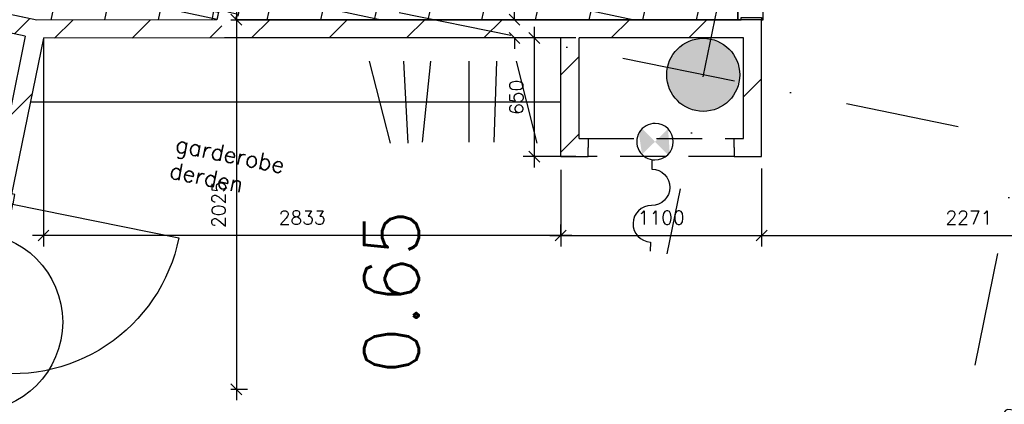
# Model space of a CAD drawing. Extents: x -33344 to 2055880, y -64816 to 121260.
# Tile 85 of 133: x 29995 to 35387, y 74865 to 76971. Entities that reach past the tile are written whole.
import ezdxf
from ezdxf.enums import TextEntityAlignment as Align

# ---------------------------------------------------------------- set-up
doc = ezdxf.new("R2010")
doc.units = 0
doc.header["$LTSCALE"] = 50
doc.header["$MEASUREMENT"] = 0
doc.header["$PDMODE"] = 3
doc.header["$PDSIZE"] = 0.1
doc.linetypes.add('DASHED', pattern=[0.75, 0.5, -0.25])
doc.linetypes.add('STRAM_0WT$1$DASHDOT', pattern=[25, 12.5, -6.25, 0, -6.25])
doc.layers.get('0').update_dxf_attribs({"linetype": 'CONTINUOUS'})
doc.layers.get('DEFPOINTS').update_dxf_attribs({"linetype": 'CONTINUOUS'})
for name, color, linetype in [('00', 7, 'CONTINUOUS'), ('_DETAILNUMMERS', 4, 'CONTINUOUS'), ('_DETAILNUMMERSTEKST', 4, 'CONTINUOUS'), ('A--A22--_F123-', 9, 'CONTINUOUS'), ('A--A28--_F12--', 7, 'CONTINUOUS'), ('A--A56--_F123-', 7, 'CONTINUOUS'), ('A--L22--', 3, 'CONTINUOUS'), ('A--L22--_F-2--', 7, 'CONTINUOUS'), ('A--L28--', 7, 'CONTINUOUS'), ('A--L28--_F12--', 7, 'CONTINUOUS'), ('A--L32--', 7, 'CONTINUOUS'), ('A--L32--_F123-', 1, 'CONTINUOUS'), ('A--L56--', 7, 'CONTINUOUS'), ('A--L56--_F123-', 7, 'CONTINUOUS'), ('A--M$1A-_F123-', 1, 'CONTINUOUS'), ('A--T$1A-_F123-_RN', 4, 'CONTINUOUS'), ('STRAM_0WT$0$A--L$7A-_STRA0', 1, 'STRAM_0WT$1$DASHDOT'), ('TEGELS', 253, 'CONTINUOUS'), ('TEKST_KOZIJNMERK', 2, 'CONTINUOUS'), ('X--LR---_CP', 7, 'CONTINUOUS'), ('XREF', 7, 'CONTINUOUS')]:
    doc.layers.add(name, color=color, linetype=linetype)
doc.styles.add('ALFA-0_25', font='ROMANS')
doc.styles.add('HIEMSTRA', font='romans.shx')
doc.dimstyles.new('STANDARD$0', dxfattribs={"dimscale": 30, "dimtxt": 2.5, "dimasz": 2, "dimexe": 2, "dimexo": 0, "dimgap": 2, "dimtad": 1, "dimdec": 0, "dimzin": 0, "dimtxsty": 'ALFA-0_25', "dimblk1": 'OBLIQUE', "dimblk2": 'OBLIQUE', "dimsah": 1, "dimcen": -3, "dimdle": 2, "dimclrd": 1, "dimclre": 1, "dimclrt": 2, "dimazin": 3, "dimtfac": 0.666667, "dimtofl": 0, "dimtmove": 0, "dimatfit": 3, "dimtvp": 0.833333, "dimtolj": 1, "dimtzin": 0})
pattern_1 = [(45, (-33008.44, -76271.42), (-212.132, 212.132), [])]

# ---------------------------------------------------------------- blocks, each defined once
blk = doc.blocks.new('S050122-')
at = {"layer": 'A--A56--_F123-', "color": 2}
for points in [[(0.59, 1.09), (3.18, 1.29), (2, -0.33), (3.41, 1.09)], [(1.09, -2.11), (0.59, -1.74), (3.41, -1.74), (2, -0.33)]]:
    blk.add_solid(points, dxfattribs=at)
at = {"layer": 'A--L56--_F123-', "color": 1, "linetype": 'CONTINUOUS'}
blk.add_lwpolyline([(0, -0.33, 1), (4, -0.33, 1)], format="xyb", close=True, dxfattribs=at)
blk.add_lwpolyline([(4, -0.66), (5, -0.66, -1), (9, -0.66, 0.98), (13, -0.74), (14, -0.74)], format="xyb", dxfattribs=at)
blk = doc.blocks.new('Q0340081')
at = {"layer": 'A--L32--_F123-', "color": 2, "linetype": 'CONTINUOUS'}
blk.add_lwpolyline([(0, 0), (0, -40), (926.12, -40), (923.12, 0), (0, 0)], close=True, dxfattribs=at)
at = {"layer": 'A--L32--_F123-', "color": 1, "linetype": 'CONTINUOUS'}
blk.add_lwpolyline([(0, -40), (0, -970, 0.4142136), (930, -40)], format="xyb", dxfattribs=at)
blk = doc.blocks.new('DR_930TYPE3')
at = {"layer": 'A--L32--_F123-', "color": 1}
blk.add_line((67, 0), (967, 0), dxfattribs=at)
for points in [[(0, -9), (0, 0), (67, 0), (67, -93.75), (52, -93.75), (52, -139), (0, -139), (0, -121), (12, -121), (12, -9), (0, -9)], [(1034, -9), (1034, 0), (967, 0), (967, -93.75), (982, -93.75), (982, -139), (1034, -139), (1034, -121), (1022, -121), (1022, -9), (1034, -9)]]:
    blk.add_lwpolyline(points, close=True, dxfattribs=at)
at = {"layer": 'X--LR---_CP', "color": 2, "linetype": 'CONTINUOUS'}
blk.add_point((0, 0), dxfattribs=at)
at = {"layer": 'X--LR---_CP', "color": 3, "linetype": 'CONTINUOUS'}
blk.add_point((0, 0), dxfattribs=at)
at = {"layer": 'A--L32--', "linetype": 'CONTINUOUS'}
blk.add_blockref('Q0340081', (53.94, -95.94), dxfattribs=at)
blk = doc.blocks.new('*U1342')
at = {"layer": 'A--A22--_F123-', "linetype": 'CONTINUOUS'}
h = blk.add_hatch(dxfattribs=at)
h.set_pattern_fill('ALFALINE', color=256, scale=300, style=0)
h.set_pattern_definition(pattern_1)
h.paths.add_polyline_path([(0, 0), (-50, -50), (-50, 600), (0, 650), (50, 600), (50, 50)])
at = {"layer": 'A--L22--_F-2--', "color": 3, "linetype": 'CONTINUOUS'}
for points in [[(-50, -50), (-50, -50), (-50, 600), (-50, 600)], [(50, 50), (50, 50), (50, 600), (50, 600)]]:
    blk.add_lwpolyline(points, dxfattribs=at)
blk = doc.blocks.new('*U1324')
at = {"layer": 'A--A22--_F123-', "linetype": 'CONTINUOUS'}
h = blk.add_hatch(dxfattribs=at)
h.set_pattern_fill('ALFALINE', color=256, scale=300, style=0)
h.set_pattern_definition([(45, (-33908.44, -76271.42), (-212.132, 212.132), [])])
h.paths.add_polyline_path([(0, 0), (0, 50), (50, 50), (100, 0), (150, -50), (0, -50)])
at = {"layer": 'A--L22--_F-2--', "color": 3, "linetype": 'CONTINUOUS'}
for points in [[(0, 0), (0, 50), (50, 50), (50, 50)], [(0, 0), (0, -50), (150, -50), (150, -50)]]:
    blk.add_lwpolyline(points, dxfattribs=at)
blk = doc.blocks.new('*U1323')
at = {"layer": 'A--A22--_F123-', "linetype": 'CONTINUOUS'}
h = blk.add_hatch(dxfattribs=at)
h.set_pattern_fill('ALFALINE', color=256, scale=300, style=0)
h.set_pattern_definition(pattern_1)
h.paths.add_polyline_path([(0, 0), (-50, -50), (100, -50), (100, 0), (100, 50), (50, 50)])
at = {"layer": 'A--L22--_F-2--', "color": 3, "linetype": 'CONTINUOUS'}
for points in [[(50, 50), (50, 50), (100, 50), (100, 0)], [(-50, -50), (-50, -50), (100, -50), (100, 0)]]:
    blk.add_lwpolyline(points, dxfattribs=at)
blk = doc.blocks.new('_OBLIQUE')
at = {"color": 0, "linetype": 'BYBLOCK'}
blk.add_line((-0.5, -0.5), (0.5, 0.5), dxfattribs=at)
blk = doc.blocks.new('*D164')
at = {"layer": 'A--M$1A-_F123-', "color": 1}
for p, q in [((32958.4, 76149.1), (32958.4, 75729.4)), ((34058.4, 76156), (34058.4, 75729.4)), ((32898.4, 75789.4), (34118.4, 75789.4))]:
    blk.add_line(p, q, dxfattribs=at)
at = {"layer": 'DEFPOINTS', "color": 0}
for p in [(32958.4, 76149.1), (34058.4, 76156), (34058.4, 75789.4)]:
    blk.add_point(p, dxfattribs=at)
at = {"layer": 'A--M$1A-_F123-', "color": 1, "xscale": 60, "yscale": 60, "zscale": 60, "rotation": 180}
blk.add_blockref('_OBLIQUE', (32958.4, 75789.4), dxfattribs=at)
at = {"layer": 'A--M$1A-_F123-', "color": 1, "xscale": 60, "yscale": 60, "zscale": 60}
blk.add_blockref('_OBLIQUE', (34058.4, 75789.4), dxfattribs=at)
at = {"layer": 'A--M$1A-_F123-', "color": 2, "insert": (33508.4, 75886.9), "char_height": 75, "attachment_point": 5, "style": 'ALFA-0_25'}
blk.add_mtext('\\A1;1100', dxfattribs=at)
blk = doc.blocks.new('*D165')
at = {"layer": 'A--M$1A-_F123-', "color": 1}
for p, q in [((32812.7, 76931.4), (32812.7, 76161.4)), ((33041.6, 76871.4), (32752.7, 76871.4)), ((33041.6, 76221.4), (32752.7, 76221.4))]:
    blk.add_line(p, q, dxfattribs=at)
at = {"layer": 'DEFPOINTS', "color": 0}
for p in [(33041.6, 76871.4), (32812.7, 76221.4), (33041.6, 76221.4)]:
    blk.add_point(p, dxfattribs=at)
at = {"layer": 'A--M$1A-_F123-', "color": 1, "xscale": 60, "yscale": 60, "zscale": 60}
for p, rotation in [((32812.7, 76871.4), 90), ((32812.7, 76221.4), 270)]:
    blk.add_blockref('_OBLIQUE', p, dxfattribs=dict(at, rotation=rotation))
at = {"layer": 'A--M$1A-_F123-', "color": 2, "insert": (32715.2, 76546.4), "char_height": 75, "attachment_point": 5, "rotation": 90, "style": 'ALFA-0_25'}
blk.add_mtext('\\A1;650', dxfattribs=at)
blk = doc.blocks.new('Q020479-')
at = {"layer": 'A--A28--_F12--', "color": 8}
for points in [[(-200, 0), (-76.5, 184.8), (0, 200)], [(-200, 0), (0, 200), (76.5, 184.8)], [(-200, 0), (-141.4, 141.4), (-76.5, 184.8)], [(-200, 0), (76.5, 184.8), (141.4, 141.4)], [(-200, 0), (-184.8, 76.5), (-141.4, 141.4)], [(-200, 0), (141.4, 141.4), (184.8, 76.5)], [(-200, 0), (184.8, 76.5), (200, 0)], [(-200, 0), (200, 0), (184.8, -76.5)], [(-200, 0), (184.8, -76.5), (141.4, -141.4)], [(-200, 0), (141.4, -141.4), (76.5, -184.8)], [(-200, 0), (76.5, -184.8), (0, -200)], [(-200, 0), (0, -200), (-76.5, -184.8)], [(-200, 0), (-76.5, -184.8), (-141.4, -141.4)], [(-200, 0), (-141.4, -141.4), (-184.8, -76.5)]]:
    blk.add_solid(points, dxfattribs=at)
at = {"layer": 'A--L28--_F12--', "color": 3, "linetype": 'CONTINUOUS'}
blk.add_lwpolyline([(-200, 0, -1), (200, 0, -1), (-200, 0)], format="xyb", close=True, dxfattribs=at)
at = {"layer": 'X--LR---_CP'}
for p in [(0, 200), (200, 0), (200, 0)]:
    blk.add_point(p, dxfattribs=at)
blk = doc.blocks.new('*U1283')
at = {"layer": 'A--A22--_F123-', "linetype": 'CONTINUOUS'}
h = blk.add_hatch(dxfattribs=at)
h.set_pattern_fill('ALFALINE', color=256, scale=300, style=0)
h.set_pattern_definition([(45, (-34008.44, -76271.42), (-212.132, 212.132), [])])
h.paths.add_polyline_path([(0, 0), (50, -50), (50, 700), (0, 650), (-50, 600), (-50, 50)])
at = {"layer": 'A--L22--_F-2--', "color": 3, "linetype": 'CONTINUOUS'}
for points in [[(50, -50), (50, -50), (50, 700), (50, 700)], [(-50, 50), (-50, 50), (-50, 600), (-50, 600)]]:
    blk.add_lwpolyline(points, dxfattribs=at)
blk = doc.blocks.new('*U1282')
at = {"layer": 'A--A22--_F123-', "linetype": 'CONTINUOUS'}
h = blk.add_hatch(dxfattribs=at)
h.set_pattern_fill('ALFALINE', color=256, scale=300, style=0)
h.set_pattern_definition([(45, (-31116, -76921.42), (-212.132, 212.132), [])])
h.paths.add_polyline_path([(0, 0), (0.1, -50), (-991.1, -52), (-1032, -2.1), (-1026.8, 47.9), (-40.9, 49.9)])
at = {"layer": 'A--L22--_F-2--', "color": 3, "linetype": 'CONTINUOUS'}
for points in [[(-40.9, 49.9), (-40.9, 49.9), (-1026.8, 47.9), (-1026.8, 47.9)], [(0.1, -50), (0.1, -50), (-991.1, -52), (-991.1, -52)]]:
    blk.add_lwpolyline(points, dxfattribs=at)
blk = doc.blocks.new('*U1281')
at = {"layer": 'A--A22--_F123-', "linetype": 'CONTINUOUS'}
h = blk.add_hatch(dxfattribs=at)
h.set_pattern_fill('ALFALINE', color=256, scale=300, style=0)
h.set_pattern_definition([(45, (-34008.44, -76921.42), (-212.132, 212.132), [])])
h.paths.add_polyline_path([(0, 0), (50, 50), (-1000, 50), (-1000, 0), (-950, -50), (-50, -50)])
at = {"layer": 'A--L22--_F-2--', "color": 3, "linetype": 'CONTINUOUS'}
for points in [[(50, 50), (50, 50), (-1000, 50), (-1000, 50)], [(-50, -50), (-50, -50), (-950, -50), (-950, -50)]]:
    blk.add_lwpolyline(points, dxfattribs=at)
blk = doc.blocks.new('*D361')
at = {"layer": 'A--M$1A-_F123-', "color": 1, "linetype": 'CONTINUOUS'}
for p, q in [((30125.3, 76871.4), (30125.3, 75729.4)), ((32958.4, 75789.4), (32958.4, 75849.4)), ((33018.4, 75789.4), (30065.3, 75789.4))]:
    blk.add_line(p, q, dxfattribs=at)
at = {"layer": 'DEFPOINTS', "color": 0, "linetype": 'CONTINUOUS'}
for p in [(30125.3, 76871.4), (30125.3, 75789.4), (32958.4, 75789.4)]:
    blk.add_point(p, dxfattribs=at)
at = {"layer": 'A--M$1A-_F123-', "color": 1, "linetype": 'CONTINUOUS', "xscale": 60, "yscale": 60, "zscale": 60, "rotation": 180}
blk.add_blockref('_OBLIQUE', (30125.3, 75789.4), dxfattribs=at)
at = {"layer": 'A--M$1A-_F123-', "color": 1, "linetype": 'CONTINUOUS', "xscale": 60, "yscale": 60, "zscale": 60}
blk.add_blockref('_OBLIQUE', (32958.4, 75789.4), dxfattribs=at)
at = {"layer": 'A--M$1A-_F123-', "color": 2, "linetype": 'CONTINUOUS', "insert": (31541.9, 75886.9), "char_height": 75, "attachment_point": 5, "style": 'ALFA-0_25'}
blk.add_mtext('\\A1;2833', dxfattribs=at)
blk = doc.blocks.new('*D381')
at = {"layer": 'A--M$1A-_F123-', "color": 1, "linetype": 'CONTINUOUS'}
for p, q in [((34058.4, 76156), (34058.4, 75729.4)), ((33998.4, 75789.4), (36389.5, 75789.4)), ((36329.5, 75797.7), (36329.5, 75729.4))]:
    blk.add_line(p, q, dxfattribs=at)
at = {"layer": 'DEFPOINTS', "color": 0, "linetype": 'CONTINUOUS'}
for p in [(34058.4, 76156), (36329.5, 75797.7), (36329.5, 75789.4)]:
    blk.add_point(p, dxfattribs=at)
at = {"layer": 'A--M$1A-_F123-', "color": 1, "linetype": 'CONTINUOUS', "xscale": 60, "yscale": 60, "zscale": 60, "rotation": 180}
blk.add_blockref('_OBLIQUE', (34058.4, 75789.4), dxfattribs=at)
at = {"layer": 'A--M$1A-_F123-', "color": 1, "linetype": 'CONTINUOUS', "xscale": 60, "yscale": 60, "zscale": 60}
blk.add_blockref('_OBLIQUE', (36329.5, 75789.4), dxfattribs=at)
at = {"layer": 'A--M$1A-_F123-', "color": 2, "linetype": 'CONTINUOUS', "insert": (35193.9, 75886.9), "char_height": 75, "attachment_point": 5, "style": 'ALFA-0_25'}
blk.add_mtext('\\A1;2271', dxfattribs=at)
blk = doc.blocks.new('*D400')
at = {"layer": 'A--M$1A-_F123-', "color": 1, "linetype": 'CONTINUOUS'}
for p, q in [((35172.8, 73091.2), (35827.4, 76305)), ((35815.5, 76246.2), (35756.7, 76258.2)), ((35184.8, 73150), (35126, 73162))]:
    blk.add_line(p, q, dxfattribs=at)
at = {"layer": 'DEFPOINTS', "color": 0, "linetype": 'CONTINUOUS'}
for p in [(35815.5, 76246.2), (35815.5, 76246.2), (35184.8, 73150)]:
    blk.add_point(p, dxfattribs=at)
at = {"layer": 'A--M$1A-_F123-', "color": 1, "linetype": 'CONTINUOUS', "xscale": 60, "yscale": 60, "zscale": 60}
for p, rotation in [((35815.5, 76246.2), 78.48629034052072), ((35184.8, 73150), 258.4862903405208)]:
    blk.add_blockref('_OBLIQUE', p, dxfattribs=dict(at, rotation=rotation))
at = {"layer": 'A--M$1A-_F123-', "color": 2, "linetype": 'CONTINUOUS', "insert": (35404.6, 74717.6), "char_height": 75, "attachment_point": 5, "rotation": 78.4863, "style": 'ALFA-0_25'}
blk.add_mtext('\\A1;3160', dxfattribs=at)
blk = doc.blocks.new('*D449')
at = {"layer": 'A--M$1A-_F123-', "color": 1, "linetype": 'CONTINUOUS'}
for p, q in [((32704.7, 76971.4), (32704.7, 77031.4)), ((32832.7, 76971.4), (32644.7, 76971.4)), ((32832.7, 76871.4), (32644.7, 76871.4)), ((32704.7, 76871.4), (32704.7, 76811.4))]:
    blk.add_line(p, q, dxfattribs=at)
at = {"layer": 'DEFPOINTS', "color": 0, "linetype": 'CONTINUOUS'}
for p in [(32704.7, 76971.4), (32832.7, 76971.4), (32832.7, 76871.4)]:
    blk.add_point(p, dxfattribs=at)
at = {"layer": 'A--M$1A-_F123-', "color": 1, "linetype": 'CONTINUOUS', "xscale": 60, "yscale": 60, "zscale": 60}
for p, rotation in [((32704.7, 76971.4), 270), ((32704.7, 76871.4), 90)]:
    blk.add_blockref('_OBLIQUE', p, dxfattribs=dict(at, rotation=rotation))
at = {"layer": 'A--M$1A-_F123-', "color": 2, "linetype": 'CONTINUOUS', "insert": (32704.7, 77242.5), "char_height": 75, "attachment_point": 5, "rotation": 90, "style": 'ALFA-0_25'}
blk.add_mtext('\\A1;100', dxfattribs=at)
blk = doc.blocks.new('*D533')
at = {"layer": 'A--M$1A-_F123-', "color": 1, "linetype": 'CONTINUOUS'}
for p, q in [((31181.8, 77031.4), (31181.8, 74886.9)), ((31150.9, 76971.4), (31241.8, 76971.4)), ((31150.9, 74946.9), (31241.8, 74946.9))]:
    blk.add_line(p, q, dxfattribs=at)
at = {"layer": 'DEFPOINTS', "color": 0, "linetype": 'CONTINUOUS'}
for p in [(31150.9, 76971.4), (31150.9, 74946.9), (31181.8, 74946.9)]:
    blk.add_point(p, dxfattribs=at)
at = {"layer": 'A--M$1A-_F123-', "color": 1, "linetype": 'CONTINUOUS', "xscale": 60, "yscale": 60, "zscale": 60}
for p, rotation in [((31181.8, 76971.4), 90), ((31181.8, 74946.9), 270)]:
    blk.add_blockref('_OBLIQUE', p, dxfattribs=dict(at, rotation=rotation))
at = {"layer": 'A--M$1A-_F123-', "color": 2, "linetype": 'CONTINUOUS', "insert": (31084.3, 75959.1), "char_height": 75, "attachment_point": 5, "rotation": 90, "style": 'ALFA-0_25'}
blk.add_mtext('\\A1;2025', dxfattribs=at)
blk = doc.blocks.new('DETAILNR')
at = {"layer": '_DETAILNUMMERS'}
blk.add_circle((32.9, -23.2), 490.7, dxfattribs=at)
at = {"layer": 'X--LR---_CP'}
blk.add_point((0, 0), dxfattribs=at)
at = {"layer": '_DETAILNUMMERSTEKST', "style": 'ALFA-0_25'}
blk.add_attdef('DETAILNR', text='', height=200, rotation=90, dxfattribs=at).set_placement((-618.4, 223.8), align=Align.RIGHT)
blk = doc.blocks.new('STRAM_0WT')
at = {"layer": 'STRAM_0WT$0$A--L$7A-_STRA0'}
for p, q in [((-37267.128, 67072.391), (-42080.555, 43442.586)), ((-35527.847, 66718.097), (-57057.909, -38976.081)), ((-33134.934, 42640.886), (-54707.823, 47035.316))]:
    blk.add_line(p, q, dxfattribs=at)
blk = doc.blocks.new('*U1180')
at = {"layer": 'A--A22--_F123-', "linetype": 'CONTINUOUS'}
h = blk.add_hatch(dxfattribs=at)
h.set_pattern_fill('ALFALINE', color=256, scale=300, style=0)
h.set_pattern_definition([(45, (-31134.9, -77014.2), (-212.132, 212.132), [])])
h.paths.add_polyline_path([(0, 0), (49, -10), (42.3, -42.8), (-18.9, -92.8), (-59.8, -42.9), (-49, 10)])
at = {"layer": 'A--L22--_F-2--', "color": 3, "linetype": 'CONTINUOUS'}
for points in [[(0, 0), (-49, 10), (-59.8, -42.9), (-59.8, -42.9)], [(0, 0), (49, -10), (42.3, -42.8), (42.3, -42.8)]]:
    blk.add_lwpolyline(points, dxfattribs=at)
blk = doc.blocks.new('*U1175')
at = {"layer": 'A--A22--_F123-', "linetype": 'CONTINUOUS'}
h = blk.add_hatch(dxfattribs=at)
h.set_pattern_fill('ALFALINE', color=256, scale=300, style=0)
h.set_pattern_definition([(45, (-33008.44, -76921.42), (-212.132, 212.132), [])])
h.paths.add_polyline_path([(0, 0), (-50, -50), (-1892.4, -50), (-1892.4, 0), (-1831.2, 50), (0, 50)])
at = {"layer": 'A--L22--_F-2--', "color": 3, "linetype": 'CONTINUOUS'}
for points in [[(0, 50), (0, 50), (-1831.2, 50), (-1831.2, 50)], [(-50, -50), (-50, -50), (-1892.4, -50), (-1892.4, -50)]]:
    blk.add_lwpolyline(points, dxfattribs=at)
blk = doc.blocks.new('*U1171')
at = {"layer": 'A--A22--_F123-', "linetype": 'CONTINUOUS'}
h = blk.add_hatch(dxfattribs=at)
h.set_pattern_fill('ALFALINE', color=256, scale=300, style=0)
h.set_pattern_definition([(45, (-30084.02, -76919.32), (-212.132, 212.132), [])])
h.paths.add_polyline_path([(0, 0), (-58.9, -38.6), (-1467, 261.1), (-1456.6, 310), (-1397.8, 348.6), (5.2, 50)])
at = {"layer": 'A--L22--_F-2--', "color": 3, "linetype": 'CONTINUOUS'}
for points in [[(5.2, 50), (5.2, 50), (-1397.8, 348.6), (-1397.8, 348.6)], [(-58.9, -38.6), (-58.9, -38.6), (-1467, 261.1), (-1467, 261.1)]]:
    blk.add_lwpolyline(points, dxfattribs=at)
blk = doc.blocks.new('*U1162')
at = {"layer": 'A--A22--_F123-', "linetype": 'CONTINUOUS'}
h = blk.add_hatch(dxfattribs=at)
h.set_pattern_fill('ALFALINE', color=256, scale=300, style=0)
h.set_pattern_definition([(45, (-30084.02, -76919.32), (-212.132, 212.132), [])])
h.paths.add_polyline_path([(0, 0), (40.9, -49.9), (-135, -913.5), (-184, -903.5), (-233, -893.5), (-58.9, -38.6)])
at = {"layer": 'A--L22--_F-2--', "color": 3, "linetype": 'CONTINUOUS'}
for points in [[(-58.9, -38.6), (-58.9, -38.6), (-233, -893.5), (-184, -903.5)], [(40.9, -49.9), (40.9, -49.9), (-135, -913.5), (-184, -903.5)]]:
    blk.add_lwpolyline(points, dxfattribs=at)

msp = doc.modelspace()

# ---------------------------------------------------------------- hatches: boundary and pattern name
at = {"layer": 'TEGELS', "linetype": 'CONTINUOUS'}
h = msp.add_hatch(dxfattribs=at)
h.set_pattern_fill('NET', color=256, scale=2300, angle=258, style=0)
h.set_pattern_definition([(258, (-48315.45, 107370.58), (281.2174, -59.7746), []), (348, (-48315.45, 107370.58), (59.7746, 281.2174), [])])
h.paths.add_polyline_path([(29405.2, 80797.3), (30143.1, 80647), (30138.9, 80626.4), (31152.1, 80420), (31156.3, 80440.6), (31756.9, 80318.3), (31289.9, 78025.6), (31260.5, 78031.6), (31064.5, 77069.4), (31054.1, 77018.4), (31083.5, 77012.4), (31075.2, 76971.4), (30089.2, 76969.3), (29387.7, 77118.6), (29159.8, 77167.1), (28686.3, 77267.9)])
h = msp.add_hatch(dxfattribs=at)
h.set_pattern_fill('NET', color=256, scale=2300, angle=348, style=0)
h.paths.add_polyline_path([(31854.9, 80298.3), (31521.1, 78659.7), (31490, 78506.7), (31453.4, 78327.3), (31387.9, 78005.7), (31396.7, 78003.9), (31190.3, 76990.7), (31181.5, 76992.5), (31179.4, 76981.9), (31177.2, 76971.4), (33928.4, 76971.4), (33928.4, 78005.4), (33958.4, 78005.4), (33958.4, 79869.8)])

# ---------------------------------------------------------------- linework, layer by layer
at = {"linetype": 'CONTINUOUS'}
for p, q in [((31909.6, 76745.1), (32023.7, 76295.1)), ((32096.3, 76745.1), (32120.7, 76295.1)), ((32245.3, 76745.1), (32198.8, 76300)), ((32454.1, 76745.1), (32454.1, 76300)), ((32606.9, 76745.1), (32592.3, 76300)), ((32713.4, 76745.1), (32827.5, 76295.1)), ((32958.4, 76520.1), (30053.7, 76520.1))]:
    msp.add_line(p, q, dxfattribs=at)
at = {"layer": 'A--L22--', "linetype": 'DASHED', "ltscale": 10}
for p, q in [((33108.4, 76321.4), (33908.4, 76321.4)), ((33908.4, 76221.4), (33108.4, 76221.4))]:
    msp.add_line(p, q, dxfattribs=at)
at = {"layer": 'TEGELS', "linetype": 'CONTINUOUS'}
for points in [[(29405.2, 80797.3), (30143.1, 80647), (30138.9, 80626.4), (31152.1, 80420), (31156.3, 80440.6), (31756.9, 80318.3), (31289.9, 78025.6), (31260.5, 78031.6), (31064.5, 77069.4), (31054.1, 77018.4), (31083.5, 77012.4), (31075.2, 76971.4), (30089.2, 76969.3), (29387.7, 77118.6), (29159.8, 77167.1), (28686.3, 77267.9)], [(31854.9, 80298.3), (31854.9, 80298.3), (31854.9, 80298.3), (31521.1, 78659.7), (31490, 78506.7), (31453.4, 78327.3), (31387.9, 78005.7), (31396.7, 78003.9), (31190.3, 76990.7), (31181.5, 76992.5), (31179.4, 76981.9), (31177.2, 76971.4), (31177.2, 76971.4), (31177.2, 76971.4), (33928.4, 76971.4), (33928.4, 78005.4), (33958.4, 78005.4), (33958.4, 79869.8)]]:
    msp.add_lwpolyline(points, close=True, dxfattribs=at)

# ---------------------------------------------------------------- block references
at = {"layer": '00'}
ref = msp.add_blockref('DETAILNR', (29716.3, 75281.9), dxfattribs=dict(at, rotation=90))
ref.add_attrib('DETAILNR', 'ih18', dxfattribs={"layer": '_DETAILNUMMERSTEKST', "height": 200, "rotation": 90, "style": 'ALFA-0_25'}).set_placement((29280.8, 75038.4), align=Align.RIGHT)
at = {"layer": 'A--L22--'}
for name, p in [('*U1171', (30084, 76919.3)), ('*U1180', (31134.9, 77014.2)), ('*U1282', (31116, 76921.4)), ('*U1175', (33008.4, 76921.4)), ('*U1281', (34008.4, 76921.4)), ('*U1283', (34008.4, 76271.4)), ('*U1162', (30084, 76919.3)), ('*U1342', (33008.4, 76271.4)), ('*U1323', (33008.4, 76271.4)), ('*U1324', (33908.4, 76271.4))]:
    msp.add_blockref(name, p, dxfattribs=at)
at = {"layer": 'A--L28--', "linetype": 'CONTINUOUS'}
msp.add_blockref('Q020479-', (33738.4, 76669.3), dxfattribs=at)
at = {"layer": 'A--L32--', "xscale": -1}
for p, rotation in [((34067.4, 76971.4), 269.9999999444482), ((29832.8, 76041.8), 78.4862903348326)]:
    msp.add_blockref('DR_930TYPE3', p, dxfattribs=dict(at, rotation=rotation))
at = {"layer": 'A--L56--', "linetype": 'CONTINUOUS', "xscale": 50, "yscale": 50, "rotation": 269.5063180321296}
msp.add_blockref('S050122-', (33491.7, 76403), dxfattribs=at)
at = {"layer": 'XREF', "linetype": 'DASHED', "ltscale": 20}
msp.add_blockref('STRAM_0WT', (75619.4, 32246.9), dxfattribs=at)

# ---------------------------------------------------------------- texts
at = {"layer": 'A--T$1A-_F123-_RN', "style": 'ALFA-0_25'}
msp.add_text('0.65', height=300, rotation=90, dxfattribs=at).set_placement((32180.7, 75030.4))
at = {"layer": 'TEKST_KOZIJNMERK', "style": 'HIEMSTRA'}
for s, p in [('garderobe ', (30841.8, 76248.9)), ('derden', (30809, 76104.8))]:
    msp.add_text(s, height=90, rotation=348.486, dxfattribs=at).set_placement(p)

# ---------------------------------------------------------------- dimensions: what is measured, and where the dimension line sits
at = {"layer": 'A--M$1A-_F123-', "linetype": 'CONTINUOUS'}
dim = msp.add_linear_dim(base=(32704.7, 76971.4), p1=(32832.7, 76871.4), p2=(32832.7, 76971.4), angle=90, dimstyle='STANDARD$0', dxfattribs=at)
dim.commit()
dim.dimension.update_dxf_attribs({"geometry": '*D449', "text_midpoint": (32704.7, 77242.5), "dimtype": 160})
for p1, p2, distance, picture, middle in [((31150.8989, 76971.4183), (31150.8984, 74946.8626), 30.9207, '*D533', (31084.3191, 75959.1404)), ((35184.8, 73150), (35815.5, 76246.2), 0, '*D400', (35404.6, 74717.6))]:
    dim = msp.add_aligned_dim(p1=p1, p2=p2, distance=distance, dimstyle='STANDARD$0', dxfattribs=at)
    dim.commit()
    dim.dimension.update_dxf_attribs({"geometry": picture, "text_midpoint": middle})
at = {"layer": 'A--M$1A-_F123-'}
dim = msp.add_linear_dim(base=(32812.7, 76221.4), p1=(33041.6, 76871.4), p2=(33041.6, 76221.4), angle=90, dimstyle='STANDARD$0', dxfattribs=at)
dim.commit()
dim.dimension.update_dxf_attribs({"geometry": '*D165', "text_midpoint": (32715.2, 76546.4)})
at = {"layer": 'A--M$1A-_F123-', "linetype": 'CONTINUOUS'}
for base, p1, p2, picture, middle in [((30125.3, 75789.4), (32958.4, 75789.4), (30125.3, 76871.4), '*D361', (31541.9, 75886.9)), ((36329.5, 75789.4), (34058.4, 76156), (36329.5, 75797.7), '*D381', (35193.9, 75886.9))]:
    dim = msp.add_linear_dim(base=base, p1=p1, p2=p2, dimstyle='STANDARD$0', dxfattribs=at)
    dim.commit()
    dim.dimension.update_dxf_attribs({"geometry": picture, "text_midpoint": middle})
at = {"layer": 'A--M$1A-_F123-'}
dim = msp.add_linear_dim(base=(34058.4, 75789.4), p1=(32958.4, 76149.1), p2=(34058.4, 76156), dimstyle='STANDARD$0', dxfattribs=at)
dim.commit()
dim.dimension.update_dxf_attribs({"geometry": '*D164', "text_midpoint": (33508.4, 75886.9)})

doc.saveas('drawing.dxf')
